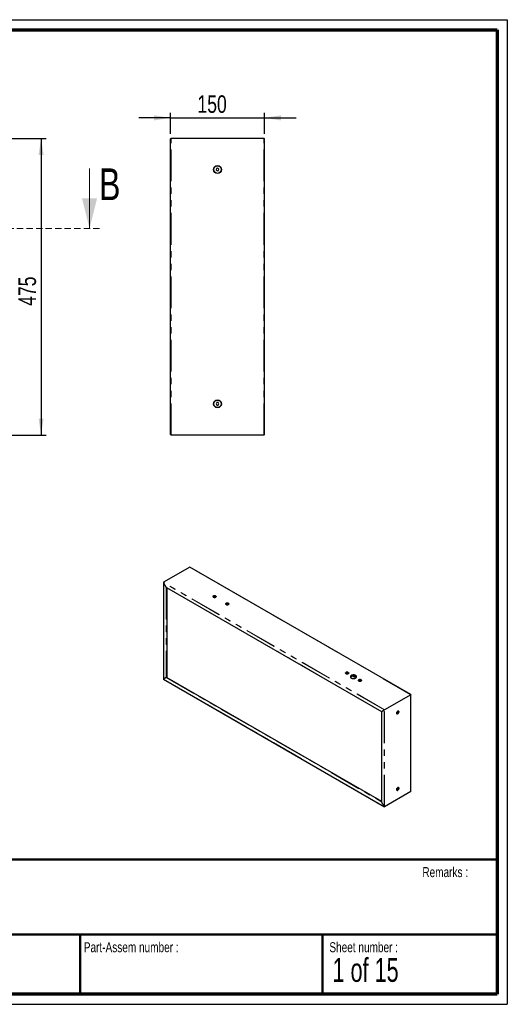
# Model space of a CAD drawing. Header units: millimetres. Extents: x 7 to 291, y 7 to 204.
# Tile 2 of 2: x 193 to 291, y 7 to 204. Entities that reach past the tile are written whole.
import ezdxf

# ---------------------------------------------------------------- set-up
doc = ezdxf.new("R2010")
doc.units = ezdxf.units.MM
doc.linetypes.add('HIDDEN', pattern=[1.905, 1.27, -0.635])
doc.linetypes.add('PHANTOM', pattern=[12.7, 6.35, -1.27, 1.27, -1.27, 1.27, -1.27])
for name, color, linetype in [('LAYER1', 7, 'Continuous'), ('LAYER2', 7, 'Continuous'), ('LOGO', 7, 'Continuous')]:
    doc.layers.add(name, color=color, linetype=linetype)
doc.styles.add('SLDTEXTSTYLE1', font='TXT', dxfattribs={"width": 0.75})
doc.styles.add('SLDTEXTSTYLE3', font='TXT', dxfattribs={"width": 0.678571})
doc.dimstyles.new('SLDDIMSTYLE0', dxfattribs={"dimtxt": 3.5, "dimasz": 3.302, "dimexe": 0, "dimexo": 0.0625, "dimgap": 0.875, "dimtad": 1, "dimlfac": 8, "dimrnd": 1e-09, "dimzin": 12, "dimdsep": 46, "dimtxsty": 'SLDTEXTSTYLE1', "dimsah": 1, "dimcen": 0.09, "dimadec": 0, "dimazin": 3, "dimtfac": 1, "dimtofl": 0, "dimtmove": 0, "dimatfit": 3, "dimfxl": 1, "dimfrac": 2, "dimtolj": 1, "dimtzin": 12, "dimarcsym": 0})
doc.dimstyles.new('SLDDIMSTYLE1', dxfattribs={"dimtxt": 3.5, "dimasz": 3.302, "dimexe": 0, "dimexo": 0.0625, "dimgap": 0.875, "dimtad": 1, "dimlfac": 8, "dimrnd": 1e-09, "dimzin": 12, "dimdsep": 46, "dimtxsty": 'SLDTEXTSTYLE1', "dimsah": 1, "dimcen": 0.09, "dimadec": 0, "dimazin": 3, "dimtfac": 1, "dimtmove": 0, "dimatfit": 0, "dimfxl": 1, "dimfrac": 2, "dimtolj": 1, "dimtzin": 12, "dimarcsym": 0})

# ---------------------------------------------------------------- blocks, each defined once
blk = doc.blocks.new('_D')
at = {"layer": 'LOGO'}
for p, q in [((191.32, 180.04), (198.39, 180.04)), ((197.39, 180.04), (197.39, 120.67)), ((191.32, 120.67), (198.39, 120.67))]:
    blk.add_line(p, q, dxfattribs=at)
for points in [[(197.39, 180.04), (196.88, 176.74), (197.89, 176.74)], [(197.39, 120.67), (197.89, 123.97), (196.88, 123.97)]]:
    blk.add_solid(points, dxfattribs=at)
at = {"layer": 'LOGO', "insert": (192.87, 146.54), "char_height": 3.5, "attachment_point": 1, "rotation": 90, "style": 'SLDTEXTSTYLE1'}
blk.add_mtext('475', dxfattribs=at)
blk = doc.blocks.new('_D_2')
at = {"layer": 'LOGO'}
for p, q in [((223.27, 184.14), (216.92, 184.14)), ((223.27, 180.92), (223.27, 185.14)), ((223.27, 184.14), (242.02, 184.14)), ((242.02, 180.92), (242.02, 185.14)), ((242.02, 184.14), (248.37, 184.14))]:
    blk.add_line(p, q, dxfattribs=at)
for points in [[(223.27, 184.14), (219.97, 184.65), (219.97, 183.63)], [(242.02, 184.14), (245.32, 183.63), (245.32, 184.65)]]:
    blk.add_solid(points, dxfattribs=at)
at = {"layer": 'LOGO', "insert": (228.64, 188.65), "char_height": 3.5, "attachment_point": 1, "style": 'SLDTEXTSTYLE1'}
blk.add_mtext('150', dxfattribs=at)

msp = doc.modelspace()

# ---------------------------------------------------------------- linework, layer by layer
at = {"color": 7, "linetype": 'Continuous', "lineweight": 25}
for p, q in [((223.2713, 120.7927), (223.2713, 179.9177)), ((241.8963, 180.0427), (223.3963, 180.0427)), ((242.0213, 120.7927), (242.0213, 179.9177)), ((232.4374, 173.992), (232.3692, 173.7115)), ((232.3692, 173.7115), (232.5781, 173.5122)), ((232.7145, 174.0732), (232.4374, 173.992)), ((232.5781, 173.5122), (232.8551, 173.5934)), ((232.9233, 173.8739), (232.7145, 174.0732)), ((232.8551, 173.5934), (232.9233, 173.8739)), ((232.5019, 127.1677), (232.3576, 126.9177)), ((232.3576, 126.9177), (232.5019, 126.6677)), ((232.7906, 127.1677), (232.5019, 127.1677)), ((232.5019, 126.6677), (232.7906, 126.6677)), ((232.9349, 126.9177), (232.7906, 127.1677)), ((232.7906, 126.6677), (232.9349, 126.9177)), ((241.8963, 120.6677), (223.3963, 120.6677)), ((227.0966, 94.2465), (221.864, 91.2258)), ((271.3054, 68.7422), (227.132, 94.243)), ((221.8494, 91.1934), (221.8494, 71.8245)), ((221.864, 91.1441), (222.412, 90.195)), ((222.4474, 90.1576), (265.4248, 65.3473)), ((222.5039, 90.125), (222.5039, 72.2025)), ((221.8494, 71.8245), (266.0228, 46.3237)), ((222.412, 72.1494), (221.864, 71.833)), ((222.4827, 72.1902), (222.5039, 72.2025)), ((222.5039, 72.2025), (265.4248, 47.4248)), ((259.2876, 72.2953), (259.2283, 72.3295)), ((259.4117, 72.3869), (259.3937, 72.3974)), ((259.8843, 72.2774), (259.5583, 72.4656)), ((259.8843, 72.604), (259.8843, 72.2774)), ((260.0603, 72.4618), (260.0603, 72.4495)), ((260.1105, 72.4275), (260.0603, 72.4564)), ((260.0603, 72.4099), (260.0603, 72.3977)), ((260.1105, 72.3756), (260.0603, 72.4046)), ((260.0603, 72.3581), (260.0603, 72.3458)), ((260.1105, 72.3238), (260.0603, 72.3527)), ((260.0603, 72.3062), (260.0603, 72.294)), ((260.1105, 72.2719), (260.0603, 72.3009)), ((260.4092, 72.2732), (260.0841, 72.4608)), ((260.4092, 72.2213), (260.0841, 72.409)), ((260.3979, 72.1881), (260.1086, 72.3551)), ((260.1105, 72.4867), (260.1105, 72.4586)), ((260.397, 72.3113), (260.1105, 72.4767)), ((260.397, 72.306), (260.1105, 72.4714)), ((260.1105, 72.4275), (260.1105, 72.4067)), ((260.397, 72.2595), (260.1105, 72.4249)), ((260.397, 72.2541), (260.1105, 72.4195)), ((260.1105, 72.3756), (260.1105, 72.3549)), ((260.397, 72.2076), (260.1105, 72.373)), ((260.1105, 72.3238), (260.1105, 72.303)), ((260.1105, 72.2719), (260.1105, 72.2512)), ((260.395, 72.3332), (260.1146, 72.4951)), ((260.3773, 72.3692), (260.149, 72.501)), ((260.3667, 72.3806), (260.1602, 72.4998)), ((260.397, 72.2932), (260.397, 72.3213)), ((260.4189, 72.2494), (260.397, 72.262)), ((260.397, 72.2413), (260.397, 72.262)), ((260.4189, 72.1976), (260.397, 72.2102)), ((260.397, 72.1895), (260.397, 72.2102)), ((260.4189, 72.2425), (260.4189, 72.2548)), ((260.4189, 72.1963), (260.4189, 72.2029)), ((271.2908, 68.7338), (266.0582, 65.713)), ((271.3054, 49.3733), (271.3054, 68.7422)), ((265.4248, 65.3473), (265.4248, 47.3595)), ((265.4395, 65.3558), (265.9875, 65.6722)), ((268.6154, 65.213), (268.5961, 65.1103)), ((268.5961, 65.1103), (268.6552, 65.0793)), ((268.5967, 65.1131), (268.6552, 65.0793)), ((268.6938, 65.2848), (268.6154, 65.213)), ((268.6196, 65.2168), (268.7335, 65.151)), ((268.6552, 65.0793), (268.7335, 65.151)), ((268.7528, 65.2538), (268.6938, 65.2848)), ((268.7335, 65.151), (268.7528, 65.2538)), ((268.8245, 65.4419), (268.8139, 65.448)), ((268.5139, 64.9284), (268.5245, 64.9222)), ((271.2908, 49.3409), (266.0582, 46.3202)), ((268.5139, 49.6182), (268.5245, 49.6121)), ((268.6337, 49.93), (268.5928, 49.8248)), ((268.5928, 49.8248), (268.6337, 49.7667)), ((268.6118, 49.8736), (268.7153, 49.8138)), ((268.7153, 49.9771), (268.6337, 49.93)), ((268.6337, 49.7667), (268.7153, 49.8138)), ((268.6854, 49.9599), (268.7561, 49.919)), ((268.7561, 49.919), (268.7153, 49.9771)), ((268.7153, 49.8138), (268.7561, 49.919)), ((268.8245, 50.1317), (268.8139, 50.1378)), ((265.9875, 46.361), (265.4395, 47.3102))]:
    msp.add_line(p, q, dxfattribs=at)
at = {"color": 8, "linetype": 'PHANTOM', "lineweight": 18}
for p, q in [((223.3963, 120.6677), (223.3963, 180.0427)), ((241.8963, 120.6677), (241.8963, 180.0427)), ((271.2908, 68.7338), (227.0966, 94.2465)), ((266.0582, 65.713), (221.864, 91.2258)), ((221.864, 91.1441), (221.864, 71.833)), ((265.9875, 65.6722), (221.864, 91.1441)), ((222.412, 90.195), (222.412, 72.1494)), ((265.4395, 65.3558), (222.412, 90.195)), ((222.4827, 90.1372), (222.4827, 72.1902)), ((221.864, 71.833), (265.9875, 46.361)), ((222.412, 72.1494), (265.4395, 47.3102)), ((222.4827, 72.1902), (265.4248, 47.4003)), ((271.2908, 49.3409), (271.2908, 68.7338)), ((265.4395, 47.3102), (265.4395, 65.3558)), ((265.9875, 46.361), (265.9875, 65.6722)), ((266.0582, 46.3202), (266.0582, 65.713))]:
    msp.add_line(p, q, dxfattribs=at)
at = {"color": 7, "linetype": 'Continuous', "lineweight": 18}
msp.add_line((207.0723, 174.0302), (207.0723, 162.0302), dxfattribs=at)
at = {"color": 7, "linetype": 'HIDDEN', "lineweight": 18}
msp.add_line((209.0723, 162.0302), (15.3223, 162.0302), dxfattribs=at)
at = {"color": 7, "linetype": 'Continuous', "lineweight": 25, "flags": 128}
for points in [[(232.2638, 88.4939), (232.3095, 88.4602), (232.3399, 88.4212), (232.3533, 88.3791), (232.3488, 88.3364), (232.3268, 88.2955), (232.2884, 88.2589), (232.236, 88.2286), (232.1726, 88.2065), (232.1018, 88.1938), (232.0278, 88.1912), (231.9549, 88.1989), (231.8873, 88.2165), (231.8289, 88.2428), (231.7832, 88.2765), (231.7528, 88.3156), (231.7394, 88.3576), (231.7439, 88.4004), (231.7659, 88.4412), (231.8043, 88.4778), (231.8567, 88.5081), (231.9202, 88.5302), (231.9909, 88.543), (232.0649, 88.5456), (232.1378, 88.5378), (232.2054, 88.5203), (232.2638, 88.4939)], [(231.8307, 88.2418), (231.8886, 88.2156), (231.9556, 88.1982), (232.0279, 88.1906), (232.1013, 88.1931), (232.1715, 88.2058), (232.2345, 88.2277), (232.2864, 88.2577), (232.3245, 88.2941), (232.3464, 88.3346), (232.3508, 88.377), (232.3375, 88.4187), (232.3074, 88.4574), (232.262, 88.4908), (232.2041, 88.517), (232.1371, 88.5344), (232.0648, 88.5421), (231.9914, 88.5395), (231.9212, 88.5269), (231.8583, 88.5049), (231.8063, 88.4749), (231.7682, 88.4386), (231.7463, 88.3981), (231.7419, 88.3557), (231.7552, 88.3139), (231.7853, 88.2752), (231.8307, 88.2418)], [(231.9403, 88.3051), (231.983, 88.2878), (232.0333, 88.2801), (232.0852, 88.2827), (232.1324, 88.2954), (232.1692, 88.3167), (232.1912, 88.3439), (232.1958, 88.3739), (232.1823, 88.4029), (232.1524, 88.4276), (232.1097, 88.4448), (232.0594, 88.4526), (232.0075, 88.45), (231.9603, 88.4373), (231.9235, 88.416), (231.9015, 88.3887), (231.8969, 88.3588), (231.9104, 88.3297), (231.9403, 88.3051)], [(234.8094, 87.0244), (234.8551, 86.9907), (234.8855, 86.9516), (234.8989, 86.9096), (234.8944, 86.8668), (234.8723, 86.826), (234.834, 86.7894), (234.7816, 86.7591), (234.7181, 86.737), (234.6474, 86.7242), (234.5734, 86.7216), (234.5005, 86.7294), (234.4329, 86.7469), (234.3745, 86.7733), (234.3288, 86.807), (234.2984, 86.846), (234.285, 86.8881), (234.2895, 86.9308), (234.3115, 86.9717), (234.3499, 87.0083), (234.4023, 87.0386), (234.4657, 87.0607), (234.5365, 87.0734), (234.6105, 87.076), (234.6834, 87.0683), (234.751, 87.0507), (234.8094, 87.0244)], [(234.3249, 86.9819), (234.2974, 86.9425), (234.287, 86.9005), (234.2943, 86.8583), (234.3189, 86.8183), (234.3594, 86.7828), (234.4134, 86.754), (234.4778, 86.7335), (234.5488, 86.7225), (234.6223, 86.7216), (234.6941, 86.7309), (234.7599, 86.7498), (234.8159, 86.7773), (234.859, 86.8117), (234.8865, 86.8511), (234.8969, 86.8931), (234.8895, 86.9353), (234.8649, 86.9753), (234.8244, 87.0107), (234.7705, 87.0396), (234.7061, 87.0601), (234.6351, 87.0711), (234.5616, 87.072), (234.4898, 87.0627), (234.424, 87.0438), (234.368, 87.0163), (234.3249, 86.9819)], [(234.4606, 86.9386), (234.4437, 86.9102), (234.4447, 86.8801), (234.4635, 86.8521), (234.4977, 86.8294), (234.5433, 86.8149), (234.5948, 86.8102), (234.6459, 86.816), (234.6905, 86.8315), (234.7233, 86.8549), (234.7401, 86.8834), (234.7391, 86.9135), (234.7204, 86.9415), (234.6861, 86.9642), (234.6405, 86.9787), (234.5891, 86.9834), (234.5379, 86.9776), (234.4933, 86.962), (234.4606, 86.9386)], [(258.7803, 73.1862), (258.826, 73.1526), (258.8564, 73.1135), (258.8698, 73.0714), (258.8653, 73.0287), (258.8433, 72.9879), (258.8049, 72.9512), (258.7525, 72.921), (258.6891, 72.8988), (258.6183, 72.8861), (258.5443, 72.8835), (258.4714, 72.8912), (258.4038, 72.9088), (258.3454, 72.9352), (258.2997, 72.9689), (258.2693, 73.0079), (258.2559, 73.05), (258.2604, 73.0927), (258.2824, 73.1336), (258.3208, 73.1702), (258.3732, 73.2005), (258.4367, 73.2226), (258.5074, 73.2353), (258.5814, 73.2379), (258.6543, 73.2302), (258.7219, 73.2126), (258.7803, 73.1862)], [(258.2958, 73.1438), (258.2683, 73.1044), (258.2579, 73.0624), (258.2652, 73.0202), (258.2899, 72.9802), (258.3303, 72.9447), (258.3843, 72.9159), (258.4487, 72.8954), (258.5197, 72.8844), (258.5932, 72.8835), (258.665, 72.8928), (258.7308, 72.9117), (258.7868, 72.9392), (258.8299, 72.9736), (258.8574, 73.0129), (258.8678, 73.055), (258.8605, 73.0972), (258.8359, 73.1372), (258.7954, 73.1726), (258.7414, 73.2014), (258.677, 73.222), (258.606, 73.233), (258.5325, 73.2339), (258.4607, 73.2246), (258.3949, 73.2057), (258.3389, 73.1782), (258.2958, 73.1438)], [(258.4315, 73.1005), (258.4147, 73.0721), (258.4157, 73.042), (258.4344, 73.0139), (258.4687, 72.9913), (258.5143, 72.9767), (258.5657, 72.9721), (258.6169, 72.9779), (258.6615, 72.9934), (258.6942, 73.0168), (258.7111, 73.0453), (258.7101, 73.0753), (258.6913, 73.1034), (258.6571, 73.1261), (258.6114, 73.1406), (258.56, 73.1453), (258.5089, 73.1395), (258.4643, 73.1239), (258.4315, 73.1005)], [(259.3937, 72.0708), (259.4748, 72.0314), (259.5662, 72.0004), (259.6654, 71.9788), (259.7694, 71.9672), (259.8754, 71.9659), (259.9803, 71.9749), (260.0809, 71.9941), (260.1746, 72.0228), (260.2584, 72.0602), (260.3301, 72.1053), (260.3876, 72.1567), (260.4292, 72.213), (260.4538, 72.2725), (260.4605, 72.3336), (260.4493, 72.3945), (260.4204, 72.4533), (260.3747, 72.5086), (260.3135, 72.5585), (260.2385, 72.6018), (260.152, 72.6371), (260.0563, 72.6635), (259.9543, 72.6802), (259.8489, 72.6867), (259.7431, 72.6828), (259.64, 72.6686), (259.5425, 72.6446), (259.4534, 72.6114), (259.3753, 72.57), (259.3105, 72.5216), (259.2608, 72.4676), (259.2276, 72.4094), (259.2119, 72.3489), (259.2142, 72.2877), (259.2343, 72.2276), (259.2717, 72.1704), (259.3254, 72.1176), (259.3937, 72.0708)], [(261.3259, 71.7167), (261.3716, 71.683), (261.402, 71.644), (261.4154, 71.6019), (261.4109, 71.5592), (261.3889, 71.5183), (261.3505, 71.4817), (261.2981, 71.4514), (261.2346, 71.4293), (261.1639, 71.4166), (261.0899, 71.414), (261.017, 71.4217), (260.9494, 71.4393), (260.891, 71.4657), (260.8453, 71.4993), (260.8149, 71.5384), (260.8015, 71.5805), (260.806, 71.6232), (260.828, 71.664), (260.8664, 71.7007), (260.9188, 71.7309), (260.9822, 71.7531), (261.053, 71.7658), (261.127, 71.7684), (261.1999, 71.7607), (261.2675, 71.7431), (261.3259, 71.7167)], [(260.8414, 71.6742), (260.8139, 71.6349), (260.8035, 71.5929), (260.8108, 71.5506), (260.8354, 71.5106), (260.8759, 71.4752), (260.9299, 71.4464), (260.9943, 71.4259), (261.0653, 71.4148), (261.1388, 71.4139), (261.2106, 71.4232), (261.2764, 71.4422), (261.3324, 71.4696), (261.3755, 71.504), (261.403, 71.5434), (261.4134, 71.5854), (261.4061, 71.6277), (261.3814, 71.6677), (261.341, 71.7031), (261.287, 71.7319), (261.2226, 71.7524), (261.1516, 71.7634), (261.0781, 71.7643), (261.0063, 71.755), (260.9405, 71.7361), (260.8845, 71.7087), (260.8414, 71.6742)], [(260.9771, 71.631), (260.9602, 71.6025), (260.9612, 71.5725), (260.98, 71.5444), (261.0142, 71.5217), (261.0599, 71.5072), (261.1113, 71.5026), (261.1624, 71.5084), (261.207, 71.5239), (261.2398, 71.5473), (261.2566, 71.5757), (261.2556, 71.6058), (261.2369, 71.6339), (261.2026, 71.6565), (261.157, 71.6711), (261.1056, 71.6757), (261.0544, 71.6699), (261.0098, 71.6544), (260.9771, 71.631)], [(271.2908, 68.7338), (271.2964, 68.737), (271.3007, 68.7395), (271.3037, 68.7412), (271.3052, 68.7421), (271.3054, 68.7422)], [(268.4517, 65.0535), (268.4582, 64.9956), (268.4773, 64.9487), (268.5078, 64.9152), (268.548, 64.8973), (268.5955, 64.896), (268.6476, 64.9112), (268.7013, 64.9422), (268.7535, 64.9871), (268.801, 65.0434), (268.8412, 65.1077), (268.8717, 65.1764), (268.8908, 65.2453), (268.8972, 65.3106), (268.8908, 65.3684), (268.8717, 65.4154), (268.8412, 65.4489), (268.801, 65.4668), (268.7535, 65.4681), (268.7013, 65.4529), (268.6476, 65.4219), (268.5955, 65.3769), (268.548, 65.3207), (268.5078, 65.2564), (268.4773, 65.1877), (268.4582, 65.1188), (268.4517, 65.0535)], [(268.521, 65.2626), (268.5623, 65.3252), (268.6106, 65.3787), (268.6629, 65.4199), (268.7159, 65.4462), (268.7664, 65.4559), (268.811, 65.4483), (268.8471, 65.4241), (268.8723, 65.3846), (268.8852, 65.3324), (268.8847, 65.2707), (268.8711, 65.2035), (268.8451, 65.1349), (268.8084, 65.0693), (268.7632, 65.0108), (268.7125, 64.963), (268.6594, 64.929), (268.6073, 64.9109), (268.5594, 64.9098), (268.5187, 64.9259), (268.4878, 64.958), (268.4686, 65.0042), (268.4624, 65.0616), (268.4695, 65.1265), (268.4894, 65.195), (268.521, 65.2626)], [(268.4517, 49.7433), (268.4582, 49.6855), (268.4773, 49.6385), (268.5078, 49.6051), (268.548, 49.5872), (268.5955, 49.5858), (268.6476, 49.6011), (268.7013, 49.6321), (268.7535, 49.677), (268.801, 49.7333), (268.8412, 49.7976), (268.8717, 49.8662), (268.8908, 49.9352), (268.8972, 50.0005), (268.8908, 50.0583), (268.8717, 50.1053), (268.8412, 50.1387), (268.801, 50.1566), (268.7535, 50.158), (268.7013, 50.1427), (268.6476, 50.1117), (268.5955, 50.0668), (268.548, 50.0105), (268.5078, 49.9462), (268.4773, 49.8776), (268.4582, 49.8086), (268.4517, 49.7433)], [(268.4624, 49.7494), (268.469, 49.8142), (268.4886, 49.8826), (268.5198, 49.9503), (268.5608, 50.0131), (268.6089, 50.067), (268.6612, 50.1087), (268.7142, 50.1355), (268.7648, 50.1457), (268.8097, 50.1387), (268.8461, 50.115), (268.8717, 50.0759), (268.8849, 50.0241), (268.8849, 49.9627), (268.8717, 49.8956), (268.8461, 49.827), (268.8097, 49.7612), (268.7648, 49.7024), (268.7142, 49.6542), (268.6612, 49.6197), (268.6089, 49.6011), (268.5608, 49.5995), (268.5198, 49.6149), (268.4886, 49.6466), (268.469, 49.6924), (268.4624, 49.7494)]]:
    msp.add_lwpolyline(points, dxfattribs=at)
at = {"color": 7, "linetype": 'Continuous', "lineweight": 25}
for centre, radius in [((232.6463, 173.7927), 0.7875), ((232.6463, 173.7927), 0.75), ((232.6463, 126.9177), 0.7875), ((232.6463, 126.9177), 0.75)]:
    msp.add_circle(centre, radius, dxfattribs=at)
for centre, radius, start, end in [((223.3963, 179.9177), 0.125, 90, 180), ((241.8963, 179.9177), 0.125, 360, 90), ((223.3963, 120.7927), 0.125, 180, 270), ((241.8963, 120.7927), 0.125, 270, 0), ((259.4373, 72.2409), 0.227, 157.003312, 168.757688), ((259.614, 71.9796), 0.4541, 121.554814, 135.951867), ((259.7536, 71.7379), 0.7336, 107.322827, 117.77217), ((259.8356, 71.5346), 1.0705, 87.393105, 97.927619), ((259.8397, 71.2523), 1.0261, 77.587814, 87.510836)]:
    msp.add_arc(centre, radius, start, end, dxfattribs=at)
for centre, major_axis, ratio, start_param, end_param in [((227.132, 94.1853), (-0.0354, 0.0612), 0.57733463, 5.49782778, 6.28314468), ((227.132, 94.1853), (-0.0354, 0.0612), 0.57733463, 5.49782778, 6.28314468), ((221.8994, 91.1646), (-0.0354, 0.0612), 0.57733463, 6.28314468, 7.853941), ((221.8994, 91.1646), (-0.0354, 0.0612), 0.57733463, 6.28314468, 7.853941), ((222.4474, 90.2154), (-0.0354, 0.0612), 0.57733463, 1.57075569, 2.35623512), ((222.4474, 90.2154), (-0.0354, 0.0612), 0.57733463, 1.57075569, 2.35623512), ((221.8994, 71.8534), (0.05, 0.0289), 0.00007037, 2.35615386, 3.14155202), ((221.8994, 71.8534), (0.05, 0.0289), 0.00007037, 2.35615386, 3.14163329), ((222.4474, 72.1698), (0.05, 0.0289), 0.00007037, 0.78535754, 2.35615385), ((222.4474, 72.1698), (0.05, 0.0289), 0.00007037, 0.78535753, 2.35615386), ((259.8357, 71.9789), (0.625, -0.3609), 0.00007037, 3.3801805, 3.64323734), ((259.8357, 72.1422), (0.442, 0.7655), 0.57733463, 1.57083696, 1.61084763), ((259.8357, 72.1422), (0.625, -0.3609), 0.00007037, 3.92703145, 3.96704212), ((259.8357, 71.9789), (0.442, 0.7655), 0.57733463, 1.02398601, 1.28704285), ((259.8357, 71.8558), (0.5268, 0.4818), 0.69787476, 0.54745208, 0.63508152), ((259.8357, 72.3821), (0.6232, -0.2194), 0.21831219, 1.19224618, 1.27987561), ((259.8357, 71.8039), (0.5268, 0.4818), 0.69787476, 0.54745208, 0.63508152), ((259.8357, 72.3303), (0.6232, -0.2194), 0.21831219, 1.19224618, 1.27987561), ((259.8357, 71.7521), (0.5268, 0.4818), 0.69787476, 0.54745208, 0.63508152), ((259.8357, 72.2784), (0.6232, -0.2194), 0.21831219, 1.19224618, 1.27987561), ((259.8357, 71.7002), (0.5268, 0.4818), 0.69787476, 0.54745208, 0.63508152), ((259.8357, 72.2266), (0.6232, -0.2194), 0.21831219, 1.19224618, 1.27987561), ((259.8357, 71.6484), (0.5268, 0.4818), 0.69787475, 0.54745205, 0.63508148), ((259.8357, 71.8558), (0.5268, 0.4818), 0.69787476, 6.08274666, 6.1703761), ((259.8357, 72.3821), (0.6232, -0.2194), 0.21831219, 0.44435545, 0.53198489), ((259.8357, 71.8039), (0.5268, 0.4818), 0.69787476, 6.08274666, 6.1703761), ((259.8357, 72.3303), (0.6232, -0.2194), 0.21831219, 0.44435545, 0.53198489), ((259.8357, 71.7521), (0.5268, 0.4818), 0.69787476, 6.14092933, 6.1703761), ((271.2554, 68.7133), (0.05, 0.0289), 0.00007037, 0.00004064, 0.78535754), ((265.4748, 65.3762), (0.05, 0.0289), 0.00007037, 2.35615385, 3.14155201), ((265.4748, 65.3762), (0.05, 0.0289), 0.00007037, 2.35615385, 3.14163328), ((266.0228, 65.6926), (0.05, 0.0289), 0.00007037, 0.78535753, 2.35615385), ((266.0228, 65.6926), (0.05, 0.0289), 0.00007037, 0.78535754, 2.35615385), ((271.2554, 49.4021), (-0.0354, 0.0612), 0.57733463, 3.14155202, 3.92695018), ((271.2554, 49.4021), (-0.0354, 0.0612), 0.57733463, 3.14155202, 3.92695018), ((265.4748, 47.3306), (-0.0354, 0.0612), 0.57733463, 0.78535753, 1.57075569), ((265.4748, 47.3306), (-0.0354, 0.0612), 0.57733463, 0.78535753, 1.57075569), ((266.0228, 46.3814), (-0.0354, 0.0612), 0.57733463, 1.57075569, 3.14155202), ((266.0228, 46.3814), (-0.0354, 0.0612), 0.57733463, 1.57075569, 3.14155202)]:
    msp.add_ellipse(centre, major_axis=major_axis, ratio=ratio, start_param=start_param, end_param=end_param, dxfattribs=at)
msp.add_open_spline([(260.397, 72.3213), (260.397, 72.3252), (260.396, 72.3299), (260.3933, 72.339), (260.3916, 72.3433), (260.3861, 72.3554), (260.3819, 72.3625), (260.373, 72.3759), (260.3683, 72.382), (260.3586, 72.3934), (260.3535, 72.3988), (260.3378, 72.4142), (260.3265, 72.4236), (260.3028, 72.441), (260.2903, 72.449), (260.2644, 72.464), (260.2509, 72.4709), (260.2229, 72.4834), (260.2084, 72.489), (260.1783, 72.4979), (260.1626, 72.5014), (260.1395, 72.5025), (260.1317, 72.5022), (260.1212, 72.4993), (260.1178, 72.498), (260.1138, 72.4947), (260.1126, 72.4934), (260.1109, 72.4904), (260.1105, 72.4886), (260.1105, 72.4867)], degree=3, knots=[0, 0, 0, 0, 0.03125, 0.03125, 0.0625, 0.0625, 0.125, 0.125, 0.1875, 0.1875, 0.25, 0.25, 0.375, 0.375, 0.5, 0.5, 0.625, 0.625, 0.75, 0.75, 0.875, 0.875, 0.9375, 0.9375, 0.96875, 0.96875, 0.984375, 0.984375, 1, 1, 1, 1], dxfattribs=at)
at = {"color": 7, "linetype": 'Continuous', "lineweight": 18}
msp.add_solid([(207.0723, 162.0302), (208.5723, 168.0302), (205.5723, 168.0302)], dxfattribs=at)
at = {"layer": 'LAYER1', "lineweight": 50}
for p, q in [((8.5696, 35.7839), (288.5696, 35.7839)), ((8.5696, 20.7839), (288.5696, 20.7839)), ((205.2225, 8.7839), (205.2225, 20.7839)), ((253.6509, 8.7839), (253.6509, 20.7839))]:
    msp.add_line(p, q, dxfattribs=at)
at = {"layer": 'LAYER2', "lineweight": 70}
for p, q in [((8.5696, 201.7839), (288.5696, 201.7839)), ((288.5696, 201.7839), (288.5696, 8.7839)), ((288.5696, 8.7839), (8.5696, 8.7839))]:
    msp.add_line(p, q, dxfattribs=at)
at = {"layer": 'LOGO'}
for p, q in [((6.5696, 203.7839), (290.5696, 203.7839)), ((290.5696, 203.7839), (290.5696, 6.7839)), ((6.5696, 6.7839), (290.5696, 6.7839))]:
    msp.add_line(p, q, dxfattribs=at)

# ---------------------------------------------------------------- texts
at = {"color": 7, "linetype": 'Continuous', "insert": (209.0013, 174.0302), "char_height": 6.35, "attachment_point": 1, "style": 'SLDTEXTSTYLE1'}
msp.add_mtext('B', dxfattribs=at)
at = {"layer": 'LOGO', "attachment_point": 1}
for s, insert, char_height, style in [('Remarks :', (273.5956, 34.2358), 2, 'SLDTEXTSTYLE1'), ('Part-Assem number :', (205.9266, 19.2104), 2, 'SLDTEXTSTYLE1'), ('Sheet number :', (255.0112, 19.2104), 2, 'SLDTEXTSTYLE1'), ('1 of 15', (255.6343, 16.0396), 4.7625, 'SLDTEXTSTYLE3')]:
    msp.add_mtext(s, dxfattribs=dict(at, insert=insert, char_height=char_height, style=style))

# ---------------------------------------------------------------- dimensions: what is measured, and where the dimension line sits
at = {"layer": 'LOGO'}
dim = msp.add_linear_dim(base=(242.0213, 184.1375), p1=(223.2713, 179.9177), p2=(242.0213, 179.9177), dimstyle='SLDDIMSTYLE1', dxfattribs=at)
dim.commit()
dim.dimension.update_dxf_attribs({"geometry": '_D_2', "text_midpoint": (232.5219, 184.1375), "dimtype": 160})
dim = msp.add_linear_dim(base=(197.3864, 120.6677), p1=(190.3223, 180.0427), p2=(190.3223, 120.6677), angle=90, dimstyle='SLDDIMSTYLE0', dxfattribs=at)
dim.commit()
dim.dimension.update_dxf_attribs({"geometry": '_D', "text_midpoint": (197.3864, 150.4209), "dimtype": 160})

doc.saveas('drawing.dxf')
